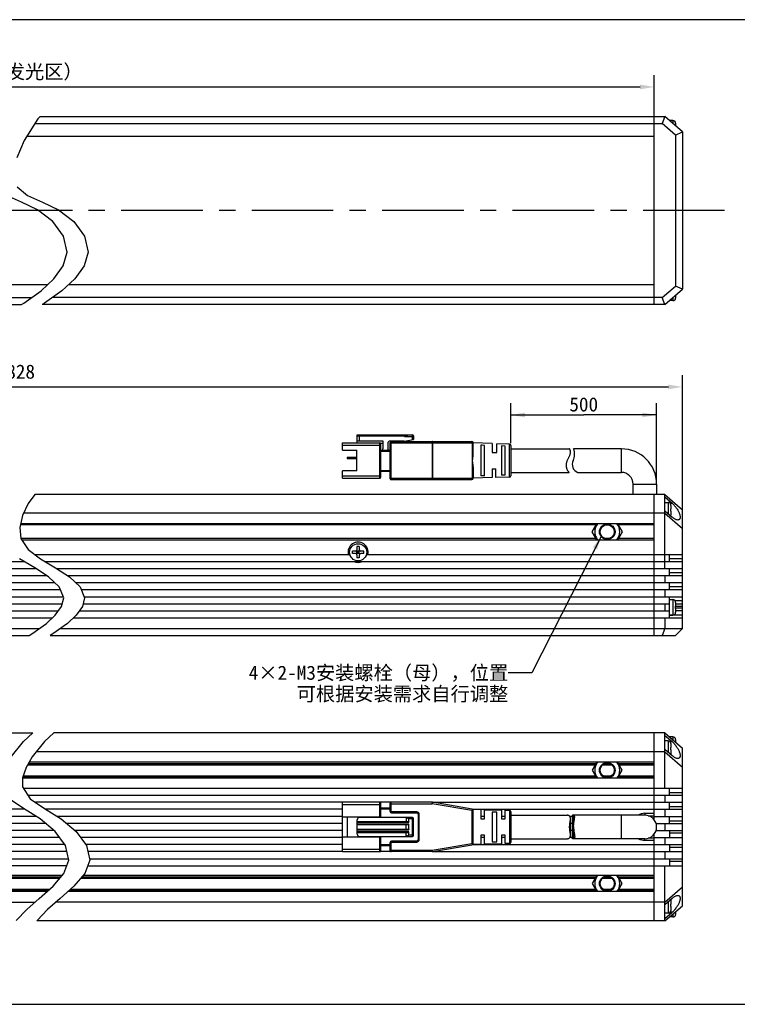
# Model space of a CAD drawing. Header units: millimetres. Extents: x 284 to 756, y 291 to 500.
# Tile 2 of 3: x 486 to 638, y 291 to 500. Entities that reach past the tile are written whole.
import ezdxf
from ezdxf.enums import TextEntityAlignment as Align

# ---------------------------------------------------------------- set-up
doc = ezdxf.new("R2010")
doc.units = ezdxf.units.MM
doc.header["$LTSCALE"] = 46.255
doc.header["$PDMODE"] = 3
doc.header["$PDSIZE"] = 8
doc.linetypes.add('CENTER', pattern=[0.6, 0.375, -0.075, 0.075, -0.075])
doc.layers.get('0').update_dxf_attribs({"linetype": 'CONTINUOUS'})
doc.layers.get('Defpoints').update_dxf_attribs({"linetype": 'CONTINUOUS'})
for name, color, linetype in [('00_COMPONENTS', 7, 'CONTINUOUS'), ('03_ALL_AXES', 7, 'CONTINUOUS'), ('50_ALL_DETAILS', 7, 'CONTINUOUS'), ('51__DRAFT_DIMS', 7, 'CONTINUOUS'), ('_X2_56FE5C42_X0__01_528', 7, 'CONTINUOUS'), ('DRW0001FORMAT', 7, 'CONTINUOUS')]:
    doc.layers.add(name, color=color, linetype=linetype)
doc.styles.get("Standard").update_dxf_attribs({"font": 'simfang.ttf'})
doc.dimstyles.new('DIMSTYLE_1', dxfattribs={"dimtxt": 3, "dimasz": 3, "dimexe": 2.5, "dimexo": 0.5, "dimgap": 0.75, "dimtad": 1, "dimdsep": 46, "dimtxsty": 'STANDARD', "dimblk": '_FILLED', "dimblk1": '_FILLED', "dimblk2": '_FILLED', "dimcen": 0.09, "dimclrt": 3, "dimazin": 2, "dimtp": 0.3, "dimtm": 0.3, "dimtfac": 1, "dimtofl": 0, "dimtmove": 0, "dimatfit": 3, "dimldrblk": '_FILLED', "dimfxl": 1, "dimtolj": 1, "dimarcsym": 0})
doc.dimstyles.new('DIMSTYLE_2', dxfattribs={"dimtxt": 3, "dimasz": 3, "dimexe": 2.5, "dimexo": 0.5, "dimgap": 0.75, "dimtad": 1, "dimdsep": 46, "dimtxsty": 'STANDARD', "dimblk": '_FILLED', "dimblk1": '_FILLED', "dimblk2": '_FILLED', "dimcen": 0.09, "dimclrt": 3, "dimazin": 2, "dimtp": 1.2, "dimtm": 1.2, "dimtfac": 1, "dimtofl": 0, "dimtmove": 0, "dimatfit": 3, "dimldrblk": '_FILLED', "dimfxl": 1, "dimtolj": 1, "dimarcsym": 0})
doc.dimstyles.get("Standard").update_dxf_attribs({"dimtxt": 3, "dimasz": 3, "dimexe": 2.5, "dimexo": 0.5, "dimtad": 1, "dimdsep": 46, "dimtxsty": 'STANDARD', "dimblk": '_FILLED', "dimblk1": '_FILLED', "dimblk2": '_FILLED', "dimcen": 0.09, "dimclrt": 3, "dimazin": 2, "dimtol": 1, "dimtp": 0.01, "dimtm": 0.01, "dimtfac": 1, "dimtofl": 0, "dimtmove": 0, "dimatfit": 3, "dimldrblk": '_FILLED', "dimfxl": 1, "dimtolj": 1, "dimarcsym": 0})

# ---------------------------------------------------------------- blocks, each defined once
blk = doc.blocks.new('_FILLED')
at = {"color": 0, "linetype": 'ByBlock'}
blk.add_solid([(0, 0), (-1, 0.167), (-1, -0.167)], dxfattribs=at)
blk = doc.blocks.new('*D2')
at = {"layer": '51__DRAFT_DIMS', "color": 0, "lineweight": -2}
for p, q in [((350.97, 478.78), (350.97, 488.57)), ((620.74, 478.78), (620.74, 488.57)), ((353.97, 486.07), (617.74, 486.07))]:
    blk.add_line(p, q, dxfattribs=at)
at = {"layer": 'Defpoints', "color": 0}
for p in [(620.74, 486.07), (350.97, 478.28), (620.74, 478.28)]:
    blk.add_point(p, dxfattribs=at)
at = {"layer": '51__DRAFT_DIMS', "color": 0, "linetype": 'ByBlock', "lineweight": -2, "xscale": 3, "yscale": 3, "zscale": 3, "rotation": 180}
blk.add_blockref('_FILLED', (350.97, 486.07), dxfattribs=at)
at = {"layer": '51__DRAFT_DIMS', "color": 0, "linetype": 'ByBlock', "lineweight": -2, "xscale": 3, "yscale": 3, "zscale": 3}
blk.add_blockref('_FILLED', (620.74, 486.07), dxfattribs=at)
at = {"layer": '51__DRAFT_DIMS', "color": 3, "insert": (485.86, 490.82), "char_height": 3, "attachment_point": 2, "line_spacing_factor": 0.9}
blk.add_mtext('\\A1;\\A1;816（发光区）', dxfattribs=at)
blk = doc.blocks.new('*D3')
at = {"layer": '51__DRAFT_DIMS', "color": 0, "lineweight": -2}
for p, q in [((344.97, 392.65), (344.97, 424.77)), ((626.74, 392.65), (626.74, 424.77)), ((347.97, 422.27), (623.74, 422.27))]:
    blk.add_line(p, q, dxfattribs=at)
at = {"layer": 'Defpoints', "color": 0}
for p in [(626.74, 422.27), (344.97, 392.15), (626.74, 392.15)]:
    blk.add_point(p, dxfattribs=at)
at = {"layer": '51__DRAFT_DIMS', "color": 0, "linetype": 'ByBlock', "lineweight": -2, "xscale": 3, "yscale": 3, "zscale": 3, "rotation": 180}
blk.add_blockref('_FILLED', (344.97, 422.27), dxfattribs=at)
at = {"layer": '51__DRAFT_DIMS', "color": 0, "linetype": 'ByBlock', "lineweight": -2, "xscale": 3, "yscale": 3, "zscale": 3}
blk.add_blockref('_FILLED', (626.74, 422.27), dxfattribs=at)
at = {"layer": '51__DRAFT_DIMS', "color": 3, "insert": (485.95, 427.02), "char_height": 3, "attachment_point": 2, "line_spacing_factor": 0.9}
blk.add_mtext('\\A1;\\A1;828', dxfattribs=at)
blk = doc.blocks.new('*D4')
at = {"layer": '51__DRAFT_DIMS', "color": 4}
for p, q in [((590.24, 410.31), (590.24, 418.8)), ((621.24, 402.1), (621.24, 418.8)), ((590.24, 416.3), (605.74, 416.3)), ((621.24, 416.3), (605.74, 416.3))]:
    blk.add_line(p, q, dxfattribs=at)
at = {"layer": '51__DRAFT_DIMS', "color": 4, "xscale": 3, "yscale": 3, "zscale": 3, "rotation": 180}
blk.add_blockref('_FILLED', (590.24, 416.3), dxfattribs=at)
at = {"layer": '51__DRAFT_DIMS', "color": 4, "xscale": 3, "yscale": 3, "zscale": 3}
blk.add_blockref('_FILLED', (621.24, 416.3), dxfattribs=at)
at = {"layer": '51__DRAFT_DIMS', "color": 3}
blk.add_text('500', height=3, dxfattribs=at).set_placement((605.74, 417.05), align=Align.CENTER)

msp = doc.modelspace()

# ---------------------------------------------------------------- linework, layer by layer
at = {"color": 7}
for p, q in [((755.508, 500.372), (284.28, 500.372)), ((284.28, 290.95), (755.508, 290.95))]:
    msp.add_line(p, q, dxfattribs=at)
at = {"color": 4}
for p, q in [((490.088, 479.777), (489.631, 479.28)), ((489.631, 479.28), (486.695, 474.675)), ((486.695, 474.675), (485.137, 470.996)), ((486.136, 461.552), (482.971, 462.978)), ((485.231, 464.85), (487.43, 462.978)), ((487.43, 462.978), (490.595, 461.552)), ((489.552, 459.937), (486.136, 461.552)), ((490.595, 461.552), (494.011, 459.937)), ((492.799, 457.417), (489.552, 459.937)), ((494.011, 459.937), (497.258, 457.417)), ((495.041, 454.295), (492.799, 457.417)), ((497.258, 457.417), (499.5, 454.295)), ((495.824, 450.949), (495.041, 454.295)), ((499.5, 454.295), (500.282, 450.949)), ((495.014, 447.997), (495.824, 450.949)), ((500.282, 450.949), (499.473, 447.997)), ((493.033, 445.226), (495.014, 447.997)), ((499.473, 447.997), (497.492, 445.226)), ((490.284, 442.691), (493.033, 445.226)), ((497.492, 445.226), (494.743, 442.691)), ((486.598, 440.075), (490.284, 442.691)), ((494.743, 442.691), (491.057, 440.075)), ((486.1, 439.777), (486.598, 440.075)), ((491.057, 440.075), (490.559, 439.777)), ((488.949, 399.397), (487.546, 397.469)), ((487.546, 397.469), (486.341, 394.902)), ((486.341, 394.902), (485.761, 392.355)), ((485.761, 392.355), (485.978, 390.048)), ((485.978, 390.048), (487.547, 387.659)), ((487.547, 387.659), (490.192, 385.682)), ((488.94, 383.777), (485.733, 385.682)), ((490.192, 385.682), (493.399, 383.777)), ((491.875, 381.858), (488.94, 383.777)), ((493.399, 383.777), (496.334, 381.858)), ((494.161, 379.728), (491.875, 381.858)), ((496.334, 381.858), (498.619, 379.728)), ((495.107, 377.401), (494.161, 379.728)), ((498.619, 379.728), (499.566, 377.401)), ((494.633, 375.577), (495.107, 377.401)), ((499.566, 377.401), (499.092, 375.577)), ((493.323, 373.738), (494.633, 375.577)), ((499.092, 375.577), (497.782, 373.738)), ((491.449, 371.966), (493.323, 373.738)), ((497.782, 373.738), (495.907, 371.966)), ((488.357, 369.737), (491.449, 371.966)), ((495.907, 371.966), (492.815, 369.737)), ((487.77, 369.397), (488.357, 369.737)), ((492.815, 369.737), (492.228, 369.397)), ((486.589, 346.851), (488.525, 348.671)), ((492.984, 348.671), (491.048, 346.851)), ((483.956, 343.558), (486.589, 346.851)), ((491.048, 346.851), (488.415, 343.558)), ((488.415, 343.558), (487.116, 341.312)), ((487.116, 341.312), (486.356, 339.139)), ((486.356, 339.139), (486.324, 337.182)), ((486.324, 337.182), (487.974, 334.682)), ((486.576, 332.587), (483.515, 334.682)), ((487.974, 334.682), (491.035, 332.587)), ((490.123, 330.388), (486.576, 332.587)), ((491.035, 332.587), (494.582, 330.388)), ((493.286, 327.712), (490.123, 330.388)), ((494.582, 330.388), (497.745, 327.712)), ((495.482, 324.696), (493.286, 327.712)), ((497.745, 327.712), (499.941, 324.696)), ((496.185, 321.608), (495.482, 324.696)), ((499.941, 324.696), (500.644, 321.608)), ((495.139, 318.768), (496.185, 321.608)), ((500.644, 321.608), (499.598, 318.768)), ((492.84, 316.065), (495.139, 318.768)), ((499.598, 318.768), (497.299, 316.065)), ((489.914, 313.455), (492.84, 316.065)), ((497.299, 316.065), (494.373, 313.455)), ((487.239, 311.129), (489.914, 313.455)), ((494.373, 313.455), (491.698, 311.129)), ((485.028, 308.806), (487.239, 311.129)), ((491.698, 311.129), (489.487, 308.806)), ((489.487, 308.806), (489.414, 308.671))]:
    msp.add_line(p, q, dxfattribs=at)
at = {"layer": '00_COMPONENTS', "color": 7}
for p, q in [((490.088, 479.777), (622.994, 479.777)), ((620.744, 439.777), (620.744, 479.777)), ((622.994, 479.777), (622.434, 478.277)), ((626.744, 476.527), (622.994, 479.777)), ((488.992, 478.277), (622.434, 478.277)), ((625.244, 475.842), (622.434, 478.277)), ((624.694, 478.927), (623.994, 478.927)), ((623.994, 478.921), (623.994, 478.91)), ((625.289, 478.376), (625.292, 478.376)), ((625.289, 478.376), (625.291, 478.363)), ((625.291, 478.363), (625.292, 478.349)), ((625.292, 478.349), (625.293, 478.336)), ((625.293, 478.336), (625.293, 478.323)), ((625.293, 478.323), (625.294, 478.31)), ((625.294, 478.31), (625.294, 478.296)), ((625.294, 478.296), (625.294, 477.783)), ((487.27, 475.577), (620.744, 475.577)), ((625.244, 475.842), (626.744, 476.527)), ((625.244, 475.842), (625.244, 443.711)), ((626.744, 476.527), (626.744, 443.027)), ((491.678, 443.977), (350.972, 443.977)), ((620.744, 443.977), (496.137, 443.977)), ((622.434, 441.277), (625.244, 443.711)), ((622.994, 439.777), (626.744, 443.027)), ((626.744, 443.027), (625.244, 443.711)), ((349.282, 441.277), (488.29, 441.277)), ((622.434, 441.277), (492.749, 441.277)), ((622.994, 439.777), (622.434, 441.277)), ((623.994, 440.632), (623.994, 440.643)), ((624.694, 440.627), (623.994, 440.627)), ((625.291, 441.19), (625.289, 441.177)), ((625.292, 441.177), (625.289, 441.177)), ((625.292, 441.204), (625.291, 441.19)), ((625.293, 441.217), (625.292, 441.204)), ((625.294, 441.243), (625.293, 441.23)), ((625.293, 441.23), (625.293, 441.217)), ((625.294, 441.77), (625.294, 441.257)), ((625.294, 441.257), (625.294, 441.243)), ((348.722, 439.777), (486.1, 439.777)), ((622.994, 439.777), (490.559, 439.777)), ((613.744, 409.097), (603.587, 409.097)), ((604.47, 404.097), (613.744, 404.097)), ((616.244, 399.397), (616.244, 401.597)), ((621.244, 401.597), (621.244, 399.397)), ((622.994, 399.397), (488.949, 399.397)), ((620.744, 369.397), (620.744, 399.397)), ((622.994, 399.397), (626.744, 396.147)), ((622.994, 383.647), (622.994, 399.397)), ((622.994, 398.88), (624.537, 397.542)), ((622.994, 397.707), (623.694, 397.707)), ((622.994, 395.91), (624.537, 394.572)), ((624.289, 397.156), (624.292, 397.157)), ((624.289, 396.307), (624.294, 396.307)), ((624.294, 395.807), (624.289, 395.807)), ((624.294, 397.077), (624.294, 396.307)), ((624.294, 395.807), (624.294, 395.037)), ((626.744, 370.897), (626.744, 396.147)), ((622.994, 395.397), (486.573, 395.397)), ((622.994, 395.397), (626.744, 392.147)), ((624.292, 394.958), (624.289, 394.958)), ((620.744, 393.147), (485.941, 393.147)), ((607.569, 391.447), (608.55, 393.147)), ((612.938, 393.147), (613.919, 391.447)), ((486.176, 389.747), (620.744, 389.747)), ((608.55, 389.747), (607.569, 391.447)), ((613.919, 391.447), (612.938, 389.747)), ((557.406, 387.435), (558.082, 386.759)), ((557.406, 386.759), (558.082, 387.435)), ((557.994, 388.297), (557.494, 388.297)), ((557.494, 388.297), (557.494, 387.647)), ((557.994, 388.297), (557.994, 387.647)), ((488.901, 386.647), (555.988, 386.647)), ((556.544, 386.847), (556.544, 387.347)), ((557.194, 387.347), (556.544, 387.347)), ((557.194, 386.847), (556.544, 386.847)), ((557.994, 387.347), (557.494, 387.347)), ((557.494, 386.847), (557.494, 387.347)), ((557.994, 387.097), (557.494, 387.097)), ((557.994, 386.847), (557.494, 386.847)), ((557.494, 386.547), (557.494, 385.897)), ((557.994, 385.897), (557.494, 385.897)), ((557.744, 387.347), (557.744, 386.847)), ((557.994, 386.847), (557.994, 387.347)), ((557.994, 386.547), (557.994, 385.897)), ((558.944, 387.347), (558.294, 387.347)), ((558.944, 386.847), (558.294, 386.847)), ((558.944, 386.847), (558.944, 387.347)), ((559.585, 386.647), (626.744, 386.647)), ((623.994, 385.147), (623.994, 386.647)), ((344.972, 385.147), (486.634, 385.147)), ((344.972, 383.647), (489.139, 383.647)), ((491.093, 385.147), (626.744, 385.147)), ((493.598, 383.647), (626.744, 383.647)), ((623.994, 382.147), (623.994, 383.647)), ((344.972, 382.147), (491.432, 382.147)), ((495.891, 382.147), (626.744, 382.147)), ((622.994, 382.147), (622.994, 380.647)), ((344.972, 380.647), (493.174, 380.647)), ((344.972, 379.147), (494.397, 379.147)), ((497.633, 380.647), (626.744, 380.647)), ((498.856, 379.147), (626.744, 379.147)), ((622.994, 379.147), (622.994, 377.647)), ((623.994, 379.147), (623.994, 380.647)), ((344.972, 377.647), (495.007, 377.647)), ((499.466, 377.647), (626.744, 377.647)), ((623.994, 373.147), (623.994, 377.647)), ((623.994, 377.047), (624.694, 377.047)), ((347.722, 376.147), (494.781, 376.147)), ((499.24, 376.147), (623.994, 376.147)), ((622.994, 376.147), (622.994, 374.647)), ((625.289, 376.496), (625.292, 376.497)), ((625.289, 375.647), (625.294, 375.647)), ((625.294, 375.147), (625.289, 375.147)), ((625.294, 376.417), (625.294, 375.647)), ((625.294, 376.147), (626.744, 376.147)), ((625.294, 375.147), (625.294, 374.377)), ((344.972, 373.147), (492.698, 373.147)), ((347.722, 374.647), (493.97, 374.647)), ((497.157, 373.147), (626.744, 373.147)), ((498.429, 374.647), (623.994, 374.647)), ((622.994, 373.147), (622.994, 370.897)), ((623.994, 373.747), (624.694, 373.747)), ((625.292, 374.298), (625.289, 374.298)), ((626.744, 374.647), (625.294, 374.647)), ((344.972, 370.897), (489.966, 370.897)), ((494.425, 370.897), (626.744, 370.897)), ((622.994, 370.897), (622.434, 369.397)), ((625.244, 369.397), (626.744, 370.897)), ((346.472, 369.397), (487.77, 369.397)), ((492.228, 369.397), (625.244, 369.397)), ((348.722, 348.671), (488.525, 348.671)), ((622.994, 348.671), (492.984, 348.671)), ((620.744, 330.17), (620.744, 348.671)), ((622.994, 348.671), (626.744, 345.421)), ((622.994, 336.921), (622.994, 348.671)), ((622.994, 348.159), (624.537, 346.821)), ((624.694, 347.821), (623.994, 347.821)), ((623.994, 347.807), (623.994, 347.815)), ((623.694, 346.986), (622.994, 346.986)), ((624.289, 346.435), (624.292, 346.436)), ((624.289, 346.435), (624.291, 346.422)), ((624.289, 345.586), (624.294, 345.586)), ((624.291, 346.422), (624.292, 346.409)), ((624.292, 346.409), (624.293, 346.396)), ((624.293, 346.396), (624.293, 346.383)), ((624.293, 346.383), (624.294, 346.369)), ((624.294, 346.369), (624.294, 346.356)), ((624.294, 346.356), (624.294, 345.586)), ((625.289, 347.27), (625.292, 347.271)), ((625.289, 347.27), (625.291, 347.257)), ((625.291, 347.257), (625.292, 347.244)), ((625.292, 347.244), (625.293, 347.231)), ((625.293, 347.231), (625.293, 347.218)), ((625.293, 347.218), (625.294, 347.204)), ((625.294, 347.204), (625.294, 347.191)), ((625.294, 347.191), (625.294, 346.678)), ((622.994, 344.671), (489.305, 344.671)), ((622.994, 345.189), (624.537, 343.851)), ((622.994, 344.671), (626.744, 341.421)), ((624.294, 345.086), (624.289, 345.086)), ((624.291, 344.25), (624.289, 344.237)), ((624.292, 344.237), (624.289, 344.237)), ((624.292, 344.263), (624.291, 344.25)), ((624.293, 344.277), (624.292, 344.263)), ((624.294, 344.303), (624.293, 344.29)), ((624.293, 344.29), (624.293, 344.277)), ((624.294, 345.086), (624.294, 344.316)), ((624.294, 344.316), (624.294, 344.303)), ((626.744, 311.921), (626.744, 345.421)), ((487.44, 341.871), (608.233, 341.871)), ((620.744, 342.421), (487.758, 342.421)), ((608.55, 342.421), (607.569, 340.721)), ((609.781, 341.871), (611.707, 341.871)), ((613.919, 340.721), (612.938, 342.421)), ((613.255, 341.871), (620.744, 341.871)), ((486.507, 339.571), (608.233, 339.571)), ((607.569, 340.721), (608.55, 339.021)), ((609.781, 339.571), (611.707, 339.571)), ((612.938, 339.021), (613.919, 340.721)), ((613.255, 339.571), (620.744, 339.571)), ((620.744, 339.021), (486.354, 339.021)), ((486.496, 336.921), (626.744, 336.921)), ((487.486, 335.421), (626.744, 335.421)), ((622.994, 335.421), (622.994, 333.921)), ((623.994, 335.421), (623.994, 336.921)), ((554.444, 333.921), (489.086, 333.921)), ((564.744, 333.921), (562.344, 333.921)), ((573.569, 333.921), (626.744, 333.921)), ((623.994, 332.421), (623.994, 333.921)), ((486.844, 332.421), (417.272, 332.421)), ((489.263, 330.921), (417.272, 330.921)), ((554.444, 332.421), (491.303, 332.421)), ((554.444, 330.921), (493.721, 330.921)), ((582.244, 332.421), (626.744, 332.421)), ((584.644, 330.921), (583.844, 330.921)), ((589.044, 330.921), (588.244, 330.921)), ((603.297, 330.921), (602.765, 330.921)), ((603.297, 331.035), (603.297, 326.307)), ((618.744, 331.171), (603.491, 331.171)), ((618.744, 331.571), (620.744, 331.571)), ((619.44, 331.071), (620.744, 331.071)), ((620.744, 330.921), (626.744, 330.921)), ((622.994, 332.421), (622.994, 330.921)), ((623.994, 329.421), (623.994, 330.921)), ((491.265, 329.421), (417.272, 329.421)), ((554.444, 329.421), (495.724, 329.421)), ((603.297, 329.421), (602.929, 329.421)), ((621.128, 329.421), (626.744, 329.421)), ((622.994, 329.421), (622.994, 327.921)), ((493.039, 327.921), (417.272, 327.921)), ((554.444, 327.921), (497.498, 327.921)), ((603.297, 327.921), (602.929, 327.921)), ((603.708, 327.388), (603.745, 327.166)), ((620.744, 308.671), (620.744, 327.173)), ((621.128, 327.921), (626.744, 327.921)), ((623.994, 327.921), (623.994, 326.421)), ((494.226, 326.421), (417.272, 326.421)), ((495.318, 324.921), (417.272, 324.921)), ((554.444, 326.421), (498.685, 326.421)), ((554.444, 324.921), (499.777, 324.921)), ((582.244, 324.921), (626.744, 324.921)), ((584.644, 326.421), (583.844, 326.421)), ((589.044, 326.421), (588.244, 326.421)), ((603.297, 326.421), (602.765, 326.421)), ((618.744, 326.171), (603.491, 326.171)), ((617.466, 326.068), (617.183, 326.227)), ((617.763, 325.942), (617.466, 326.068)), ((620.744, 325.771), (618.744, 325.771)), ((620.744, 326.271), (619.44, 326.271)), ((620.744, 326.421), (626.744, 326.421)), ((622.994, 326.421), (622.994, 324.921)), ((623.994, 324.921), (623.994, 323.421)), ((495.772, 323.421), (417.272, 323.421)), ((554.444, 323.421), (500.231, 323.421)), ((564.744, 323.421), (562.344, 323.421)), ((573.518, 323.421), (626.744, 323.421)), ((622.994, 323.421), (622.994, 321.921)), ((344.972, 321.921), (496.114, 321.921)), ((495.748, 320.421), (344.972, 320.421)), ((500.207, 320.421), (626.744, 320.421)), ((500.573, 321.921), (626.744, 321.921)), ((622.994, 308.671), (622.994, 320.421)), ((623.994, 321.921), (623.994, 320.421)), ((494.759, 318.321), (350.972, 318.321)), ((620.744, 318.321), (499.218, 318.321)), ((608.55, 318.321), (607.569, 316.621)), ((613.919, 316.621), (612.938, 318.321)), ((363.484, 317.771), (494.291, 317.771)), ((498.75, 317.771), (608.233, 317.771)), ((607.569, 316.621), (608.55, 314.921)), ((609.781, 317.771), (611.707, 317.771)), ((612.938, 314.921), (613.919, 316.621)), ((613.255, 317.771), (620.744, 317.771)), ((491.557, 314.921), (350.972, 314.921)), ((363.484, 315.471), (492.174, 315.471)), ((620.744, 314.921), (496.016, 314.921)), ((496.633, 315.471), (608.233, 315.471)), ((609.781, 315.471), (611.707, 315.471)), ((613.255, 315.471), (620.744, 315.471)), ((622.994, 312.671), (626.744, 315.921)), ((348.722, 312.671), (489.012, 312.671)), ((622.994, 312.671), (493.471, 312.671)), ((622.994, 312.154), (624.537, 313.491)), ((624.289, 313.105), (624.292, 313.106)), ((624.289, 313.105), (624.291, 313.092)), ((624.289, 312.256), (624.294, 312.256)), ((624.291, 313.092), (624.292, 313.079)), ((624.292, 313.079), (624.293, 313.066)), ((624.293, 313.066), (624.293, 313.053)), ((624.293, 313.053), (624.294, 313.039)), ((624.294, 313.039), (624.294, 313.026)), ((624.294, 313.026), (624.294, 312.256)), ((622.994, 308.671), (626.744, 311.921)), ((622.994, 309.184), (624.537, 310.521)), ((623.694, 310.356), (622.994, 310.356)), ((624.294, 311.756), (624.289, 311.756)), ((624.291, 310.92), (624.289, 310.907)), ((624.292, 310.907), (624.289, 310.907)), ((624.292, 310.933), (624.291, 310.92)), ((624.293, 310.947), (624.292, 310.933)), ((624.294, 310.973), (624.293, 310.96)), ((624.293, 310.96), (624.293, 310.947)), ((624.294, 311.756), (624.294, 310.986)), ((624.294, 310.986), (624.294, 310.973)), ((625.291, 310.085), (625.289, 310.072)), ((625.292, 310.072), (625.289, 310.072)), ((625.292, 310.098), (625.291, 310.085)), ((625.293, 310.112), (625.292, 310.098)), ((625.294, 310.138), (625.293, 310.125)), ((625.293, 310.125), (625.293, 310.112)), ((625.294, 310.665), (625.294, 310.151)), ((625.294, 310.151), (625.294, 310.138)), ((622.994, 308.671), (489.414, 308.671)), ((623.994, 309.535), (623.994, 309.527)), ((624.694, 309.521), (623.994, 309.521))]:
    msp.add_line(p, q, dxfattribs=at)
at = {"layer": '00_COMPONENTS', "color": 4}
for p, q in [((624.694, 478.927), (624.694, 478.303)), ((624.694, 441.25), (624.694, 440.627)), ((613.744, 404.097), (613.744, 409.097)), ((616.244, 401.597), (621.244, 401.597)), ((623.694, 397.707), (623.694, 395.303)), ((624.104, 397.542), (624.537, 397.542)), ((608.406, 392.897), (485.884, 392.897)), ((611.127, 392.897), (610.361, 392.897)), ((620.744, 392.897), (613.082, 392.897)), ((608.406, 389.997), (486.012, 389.997)), ((611.127, 389.997), (610.356, 389.997)), ((620.744, 389.997), (613.082, 389.997)), ((626.744, 385.733), (623.994, 385.733)), ((626.744, 382.733), (623.994, 382.733)), ((626.744, 379.733), (623.994, 379.733)), ((624.694, 377.047), (624.694, 373.747)), ((626.744, 376.733), (625.219, 376.733)), ((625.294, 375.599), (626.744, 375.599)), ((626.744, 375.195), (625.294, 375.195)), ((626.744, 373.733), (623.994, 373.733)), ((624.694, 347.821), (624.694, 347.198)), ((623.694, 346.986), (623.694, 344.582)), ((624.104, 346.821), (624.537, 346.821)), ((487.599, 342.146), (608.391, 342.146)), ((610.277, 342.146), (611.211, 342.146)), ((613.097, 342.146), (620.744, 342.146)), ((486.411, 339.296), (608.391, 339.296)), ((610.356, 339.296), (611.211, 339.296)), ((613.097, 339.296), (620.744, 339.296)), ((623.994, 336.007), (626.744, 336.007)), ((623.994, 333.007), (626.744, 333.007)), ((603.491, 331.171), (603.491, 326.171)), ((613.744, 326.171), (613.744, 331.171)), ((618.744, 331.571), (618.744, 331.171)), ((623.994, 330.007), (626.744, 330.007)), ((626.744, 327.336), (623.994, 327.336)), ((618.744, 325.771), (618.744, 326.171)), ((626.744, 324.336), (623.994, 324.336)), ((626.744, 321.336), (623.994, 321.336)), ((363.325, 318.046), (494.525, 318.046)), ((498.984, 318.046), (608.391, 318.046)), ((610.277, 318.046), (611.211, 318.046)), ((613.097, 318.046), (620.744, 318.046)), ((363.325, 315.196), (491.866, 315.196)), ((496.324, 315.196), (608.391, 315.196)), ((610.356, 315.196), (611.211, 315.196)), ((613.097, 315.196), (620.744, 315.196)), ((623.694, 312.76), (623.694, 310.356)), ((624.537, 310.521), (624.104, 310.521)), ((624.694, 310.145), (624.694, 309.521))]:
    msp.add_line(p, q, dxfattribs=at)
at = {"layer": '00_COMPONENTS', "color": 7}
for points in [[(624.294, 397.077), (624.294, 397.09), (624.293, 397.104), (624.293, 397.117), (624.292, 397.13), (624.291, 397.143), (624.289, 397.156)], [(624.292, 396.057), (624.292, 396.141), (624.291, 396.224), (624.289, 396.307)], [(624.289, 395.807), (624.291, 395.891), (624.292, 395.974), (624.292, 396.057)], [(624.537, 397.542), (624.678, 397.414), (624.815, 397.281), (624.949, 397.142), (625.079, 396.996), (625.206, 396.844), (625.326, 396.692), (625.439, 396.538), (625.546, 396.383), (625.645, 396.23), (625.736, 396.08), (625.819, 395.932), (625.894, 395.788), (625.962, 395.648), (626.021, 395.513), (626.074, 395.383), (626.119, 395.258), (626.157, 395.138), (626.188, 395.024), (626.213, 394.914), (626.232, 394.81), (626.244, 394.711), (626.25, 394.617), (626.25, 394.528), (626.244, 394.445), (626.231, 394.367), (626.213, 394.295), (626.188, 394.229), (626.157, 394.169), (626.118, 394.115), (626.073, 394.068), (626.021, 394.029), (625.961, 393.997), (625.894, 393.974), (625.818, 393.961), (625.749, 393.957)], [(624.289, 394.958), (624.291, 394.971), (624.292, 394.984), (624.293, 394.997), (624.293, 395.011), (624.294, 395.024), (624.294, 395.037)], [(625.749, 393.957), (625.735, 393.957), (625.644, 393.964), (625.546, 393.983), (625.439, 394.013), (625.326, 394.055), (625.206, 394.111), (625.079, 394.179), (624.948, 394.259), (624.815, 394.351), (624.678, 394.456), (624.537, 394.572)], [(625.294, 376.417), (625.294, 376.43), (625.293, 376.444), (625.293, 376.457), (625.292, 376.47), (625.291, 376.483), (625.289, 376.496)], [(625.292, 375.397), (625.292, 375.481), (625.291, 375.564), (625.289, 375.647)], [(625.289, 375.147), (625.291, 375.231), (625.292, 375.314), (625.292, 375.397)], [(625.289, 374.298), (625.291, 374.311), (625.292, 374.324), (625.293, 374.337), (625.293, 374.351), (625.294, 374.364), (625.294, 374.377)], [(624.291, 345.461), (624.291, 345.503), (624.29, 345.545), (624.289, 345.586)], [(624.537, 346.821), (624.678, 346.694), (624.815, 346.56), (624.948, 346.421), (625.079, 346.276), (625.206, 346.124), (625.326, 345.971), (625.439, 345.818), (625.546, 345.663), (625.644, 345.51), (625.735, 345.36), (625.818, 345.212), (625.894, 345.068), (625.961, 344.929), (626.021, 344.793), (626.073, 344.663), (626.118, 344.538), (626.157, 344.418), (626.188, 344.303), (626.213, 344.194), (626.231, 344.09), (626.244, 343.99), (626.25, 343.897), (626.25, 343.808), (626.244, 343.725), (626.232, 343.647), (626.213, 343.574), (626.188, 343.508), (626.157, 343.448), (626.119, 343.394), (626.074, 343.347), (626.021, 343.308), (625.962, 343.276), (625.894, 343.254), (625.819, 343.24), (625.749, 343.236)], [(624.289, 345.086), (624.29, 345.128), (624.291, 345.17), (624.291, 345.211), (624.292, 345.253), (624.292, 345.295), (624.292, 345.378)], [(624.292, 345.378), (624.292, 345.42), (624.291, 345.461)], [(625.749, 343.236), (625.736, 343.236), (625.645, 343.243), (625.546, 343.262), (625.439, 343.292), (625.326, 343.334), (625.206, 343.39), (625.079, 343.458), (624.949, 343.538), (624.815, 343.63), (624.678, 343.735), (624.537, 343.851)], [(603.491, 331.171), (603.467, 331.171), (603.445, 331.169), (603.424, 331.167), (603.405, 331.163), (603.387, 331.159), (603.371, 331.153), (603.356, 331.146), (603.343, 331.138), (603.332, 331.129), (603.322, 331.118), (603.314, 331.107), (603.308, 331.094), (603.303, 331.081), (603.299, 331.066), (603.297, 331.05), (603.297, 331.035)], [(603.814, 330.772), (603.813, 330.823), (603.81, 330.866), (603.805, 330.907), (603.798, 330.945), (603.788, 330.979), (603.777, 331.011), (603.763, 331.04), (603.746, 331.065), (603.728, 331.088), (603.706, 331.108), (603.683, 331.125), (603.657, 331.14), (603.629, 331.151), (603.598, 331.16), (603.565, 331.166), (603.529, 331.17), (603.491, 331.171)], [(603.587, 328.671), (603.588, 328.762), (603.59, 328.851), (603.593, 328.941), (603.598, 329.03), (603.603, 329.118), (603.61, 329.206), (603.618, 329.293), (603.627, 329.38), (603.637, 329.465), (603.648, 329.549), (603.659, 329.632), (603.67, 329.714), (603.683, 329.794), (603.695, 329.873)], [(603.695, 329.873), (603.72, 330.026), (603.756, 330.243)], [(603.756, 330.243), (603.767, 330.311), (603.777, 330.377), (603.786, 330.441), (603.794, 330.503), (603.801, 330.563), (603.807, 330.62), (603.811, 330.675), (603.813, 330.727), (603.814, 330.772)], [(603.587, 328.671), (603.588, 328.581), (603.59, 328.491), (603.593, 328.401), (603.598, 328.312), (603.603, 328.223), (603.61, 328.135), (603.618, 328.047), (603.627, 327.96), (603.637, 327.875), (603.648, 327.79), (603.659, 327.707), (603.671, 327.625), (603.683, 327.545), (603.708, 327.388)], [(603.745, 327.166), (603.767, 327.027), (603.777, 326.961), (603.787, 326.897), (603.795, 326.835), (603.802, 326.775), (603.807, 326.718), (603.811, 326.663), (603.814, 326.611), (603.814, 326.57)], [(603.491, 326.171), (603.465, 326.172), (603.441, 326.174), (603.418, 326.177), (603.397, 326.181), (603.378, 326.187), (603.362, 326.194), (603.347, 326.202), (603.334, 326.212), (603.323, 326.224), (603.314, 326.236), (603.307, 326.251), (603.302, 326.266), (603.298, 326.283), (603.297, 326.301), (603.297, 326.307)], [(603.814, 326.57), (603.814, 326.563), (603.813, 326.516), (603.81, 326.473), (603.804, 326.433), (603.797, 326.396), (603.788, 326.362), (603.776, 326.33), (603.762, 326.302), (603.746, 326.276), (603.727, 326.254), (603.706, 326.234), (603.682, 326.217), (603.656, 326.203), (603.628, 326.191), (603.597, 326.182), (603.564, 326.176), (603.529, 326.173), (603.491, 326.171)], [(618.744, 325.771), (618.402, 325.794), (618.075, 325.851), (617.763, 325.942)], [(624.291, 312.131), (624.291, 312.173), (624.29, 312.215), (624.289, 312.256)], [(624.289, 311.756), (624.29, 311.798), (624.291, 311.84), (624.291, 311.881), (624.292, 311.923), (624.292, 311.965), (624.292, 312.048)], [(624.292, 312.048), (624.292, 312.09), (624.291, 312.131)], [(625.749, 314.106), (625.819, 314.102), (625.894, 314.089), (625.962, 314.066), (626.021, 314.035), (626.074, 313.995), (626.119, 313.949), (626.157, 313.895), (626.188, 313.834), (626.213, 313.768), (626.232, 313.696), (626.244, 313.618), (626.25, 313.535), (626.25, 313.446), (626.244, 313.352), (626.231, 313.253), (626.213, 313.149), (626.188, 313.039), (626.157, 312.924), (626.118, 312.804), (626.073, 312.679), (626.021, 312.549), (625.961, 312.414), (625.894, 312.275), (625.818, 312.131), (625.735, 311.983), (625.644, 311.833), (625.546, 311.68), (625.439, 311.525), (625.326, 311.371), (625.206, 311.219), (625.079, 311.067), (624.948, 310.921), (624.815, 310.782), (624.678, 310.649), (624.537, 310.521)], [(624.537, 313.491), (624.678, 313.608), (624.815, 313.712), (624.949, 313.804), (625.079, 313.885), (625.206, 313.953), (625.326, 314.008), (625.439, 314.051), (625.546, 314.081), (625.645, 314.099), (625.736, 314.106), (625.749, 314.106)]]:
    msp.add_lwpolyline(points, dxfattribs=at)
for centre, radius in [((610.744, 391.447), 1.65), ((610.744, 391.447), 1.5), ((557.744, 387.097), 1.825), ((610.744, 340.721), 1.65), ((610.744, 340.721), 1.5), ((610.744, 316.621), 1.65), ((610.744, 316.621), 1.5)]:
    msp.add_circle(centre, radius, dxfattribs=at)
for centre, radius, start, end in [((624.694, 478.327), 0.6, 4.74544, 90), ((624.694, 441.227), 0.6, 270, 355.25456), ((600.814, 407.952), 3, 333.15623, 22.44362), ((613.744, 401.597), 7.5, 0, 90), ((605.097, 405.784), 1.8, 153.15623, 249.60784), ((613.744, 401.597), 2.5, 0, 90), ((623.694, 397.107), 0.6, 4.74544, 90), ((623.694, 395.007), 0.6, 341.04623, 355.25456), ((610.744, 391.447), 2.656, 140.18585, 219.81544), ((610.744, 391.447), 2.656, 320.18456, 39.81415), ((557.744, 387.097), 2.15, 347.91853, 192.08147), ((557.194, 387.647), 0.3, 270, 360), ((558.294, 387.647), 0.3, 180, 270), ((557.194, 386.547), 0.3, 0, 90), ((558.294, 386.547), 0.3, 90, 180), ((557.744, 387.097), 2.15, 245.09085, 294.90915), ((624.694, 376.447), 0.6, 4.74544, 90), ((624.694, 374.347), 0.6, 270, 355.25456), ((624.694, 347.221), 0.6, 4.74544, 90), ((623.694, 346.386), 0.6, 4.74544, 90), ((623.694, 344.286), 0.6, 341.00263, 355.25456), ((610.744, 340.721), 2.656, 140.18456, 219.81415), ((610.744, 340.721), 2.656, 320.18585, 39.81544), ((618.744, 328.671), 2.9, 90, 120.28274), ((618.744, 328.671), 2.5, 270, 90), ((610.744, 316.621), 2.656, 140.18456, 219.81415), ((610.744, 316.621), 2.656, 320.18585, 39.81544), ((623.694, 313.056), 0.6, 4.74544, 18.99737), ((623.694, 310.956), 0.6, 270, 355.25456), ((624.694, 310.121), 0.6, 270, 355.25456)]:
    msp.add_arc(centre, radius, start, end, dxfattribs=at)
at = {"layer": '03_ALL_AXES', "color": 1, "linetype": 'CENTER'}
msp.add_line((635.716, 459.777), (341.972, 459.777), dxfattribs=at)
at = {"layer": '_X2_56FE5C42_X0__01_528', "color": 7}
for p, q in [((557.544, 410.347), (557.544, 412.047)), ((557.544, 412.047), (569.344, 412.047)), ((557.544, 411.847), (567.944, 411.847)), ((563.044, 410.747), (557.544, 410.747)), ((563.044, 409.247), (563.044, 410.747)), ((567.544, 410.747), (564.544, 410.747)), ((564.744, 410.647), (581.944, 410.647)), ((567.544, 410.747), (569.544, 411.047)), ((567.644, 411.747), (568.544, 412.047)), ((569.544, 411.847), (569.544, 411.047)), ((554.444, 408.797), (554.444, 410.347)), ((554.444, 410.347), (562.344, 410.347)), ((554.444, 408.797), (557.444, 408.797)), ((557.444, 404.397), (557.444, 408.797)), ((563.044, 410.247), (562.517, 410.247)), ((562.544, 403.047), (562.544, 410.147)), ((564.544, 408.747), (562.544, 408.747)), ((564.044, 410.247), (564.044, 409.247)), ((564.544, 402.747), (564.544, 410.447)), ((586.244, 410.222), (582.244, 410.347)), ((582.244, 407.95), (582.244, 410.347)), ((584.109, 409.848), (583.844, 409.857)), ((583.844, 409.857), (583.844, 403.337)), ((584.644, 409.829), (584.109, 409.848)), ((584.644, 403.366), (584.644, 409.829)), ((586.244, 410.222), (586.244, 408.347)), ((589.953, 410.106), (587.244, 410.191)), ((587.244, 408.347), (587.244, 410.191)), ((589.044, 409.671), (588.244, 409.7)), ((588.244, 409.7), (588.244, 403.494)), ((589.044, 403.523), (589.044, 409.671)), ((590.244, 409.806), (590.244, 403.388)), ((590.244, 409.097), (602.737, 409.097)), ((555.444, 407.347), (555.444, 407.047)), ((555.444, 407.347), (557.444, 407.347)), ((555.444, 407.047), (557.444, 407.047)), ((556.444, 407.347), (556.444, 407.047)), ((586.244, 408.347), (587.244, 408.347)), ((554.444, 402.847), (554.444, 404.397)), ((557.444, 404.397), (554.444, 404.397)), ((564.544, 404.247), (562.544, 404.247)), ((582.244, 405.244), (582.244, 402.847)), ((586.244, 404.847), (587.044, 404.847)), ((586.244, 404.847), (586.244, 402.972)), ((587.044, 402.997), (587.044, 404.847)), ((554.444, 402.847), (562.344, 402.847)), ((564.744, 402.547), (581.944, 402.547)), ((586.244, 402.972), (582.244, 402.847)), ((584.644, 403.366), (583.844, 403.337)), ((589.953, 403.088), (587.044, 402.997)), ((589.044, 403.523), (588.244, 403.494)), ((590.244, 404.097), (602.635, 404.097)), ((554.444, 323.421), (554.444, 333.921)), ((562.344, 333.921), (554.444, 333.921)), ((562.544, 330.796), (562.544, 333.721)), ((564.544, 331.971), (564.544, 333.721)), ((573.518, 333.921), (564.744, 333.921)), ((581.995, 332.464), (573.569, 333.917)), ((564.544, 332.671), (562.544, 332.671)), ((564.844, 331.671), (570.244, 331.671)), ((570.544, 331.371), (570.544, 325.971)), ((582.098, 332.426), (583.844, 332.371)), ((582.244, 325.174), (582.244, 332.169)), ((583.844, 332.371), (583.844, 330.421)), ((584.644, 332.346), (588.244, 332.234)), ((584.644, 330.421), (584.644, 332.346)), ((587.244, 331.81), (586.244, 331.846)), ((586.244, 331.846), (586.244, 325.497)), ((587.244, 325.532), (587.244, 331.81)), ((588.244, 332.234), (588.244, 330.421)), ((589.044, 332.209), (589.953, 332.18)), ((589.044, 330.421), (589.044, 332.209)), ((590.244, 331.881), (590.244, 325.462)), ((590.244, 331.171), (602.244, 331.171)), ((554.444, 330.796), (562.544, 330.796)), ((555.444, 330.796), (555.444, 326.546)), ((557.544, 327.171), (557.544, 330.171)), ((557.544, 329.821), (568.244, 329.821)), ((557.544, 329.171), (568.244, 329.171)), ((569.344, 330.671), (558.044, 330.671)), ((561.444, 330.671), (561.444, 330.796)), ((567.944, 330.671), (567.944, 329.821)), ((567.944, 330.654), (567.975, 330.65)), ((567.944, 328.171), (567.944, 329.171)), ((568.544, 329.721), (568.544, 330.371)), ((568.544, 328.071), (568.544, 329.271)), ((569.544, 326.871), (569.544, 330.471)), ((583.844, 330.421), (584.644, 330.421)), ((588.244, 330.421), (589.044, 330.421)), ((602.929, 326.952), (602.929, 330.39)), ((557.544, 328.171), (568.244, 328.171)), ((557.544, 327.521), (568.244, 327.521)), ((567.944, 326.671), (567.944, 327.521)), ((568.544, 326.971), (568.544, 327.621)), ((584.644, 326.921), (583.844, 326.921)), ((583.844, 326.921), (583.844, 324.971)), ((584.644, 324.996), (584.644, 326.921)), ((589.044, 326.921), (588.244, 326.921)), ((588.244, 326.921), (588.244, 325.109)), ((589.044, 325.134), (589.044, 326.921)), ((554.444, 326.546), (562.544, 326.546)), ((558.044, 326.671), (569.344, 326.671)), ((561.444, 326.546), (561.444, 326.671)), ((562.544, 323.621), (562.544, 326.546)), ((564.544, 324.671), (562.544, 324.671)), ((564.544, 323.621), (564.544, 325.371)), ((570.244, 325.671), (564.844, 325.671)), ((573.569, 323.426), (581.995, 324.878)), ((583.844, 324.971), (582.098, 324.917)), ((588.244, 325.109), (584.644, 324.996)), ((586.8, 325.516), (587.244, 325.532)), ((589.953, 325.162), (589.044, 325.134)), ((590.244, 326.171), (602.244, 326.171)), ((554.444, 323.421), (562.344, 323.421)), ((573.518, 323.421), (564.744, 323.421))]:
    msp.add_line(p, q, dxfattribs=at)
at = {"layer": '_X2_56FE5C42_X0__01_528', "color": 4}
for p, q in [((557.544, 411.947), (568.244, 411.947)), ((558.044, 410.747), (558.044, 411.847)), ((564.744, 402.547), (564.744, 410.647)), ((567.644, 411.747), (569.544, 411.747)), ((569.344, 411.017), (569.344, 412.047)), ((573.518, 410.647), (573.518, 402.547)), ((554.444, 409.847), (562.544, 409.847)), ((562.344, 402.847), (562.344, 410.347)), ((564.544, 408.547), (562.544, 408.547)), ((564.544, 410.347), (582.244, 410.347)), ((573.569, 410.347), (573.569, 402.847)), ((581.995, 410.347), (581.995, 402.847)), ((589.953, 403.088), (589.953, 410.106)), ((564.544, 404.447), (562.544, 404.447)), ((554.444, 403.347), (562.544, 403.347)), ((564.544, 402.847), (582.244, 402.847)), ((554.444, 333.421), (562.544, 333.421)), ((562.344, 330.796), (562.344, 333.921)), ((564.544, 333.621), (573.518, 333.621)), ((564.744, 331.971), (564.744, 333.921)), ((573.518, 333.921), (573.518, 333.621)), ((573.518, 333.621), (573.569, 333.917)), ((581.944, 332.169), (573.518, 333.621)), ((564.544, 332.471), (562.544, 332.471)), ((564.544, 331.971), (564.744, 331.971)), ((570.244, 331.871), (564.844, 331.871)), ((564.844, 331.871), (564.844, 331.671)), ((570.244, 331.871), (570.244, 331.671)), ((570.744, 331.371), (570.544, 331.371)), ((570.744, 325.971), (570.744, 331.371)), ((581.995, 332.464), (581.944, 332.169)), ((581.944, 332.169), (582.244, 332.169)), ((581.944, 332.169), (581.944, 325.174)), ((589.953, 332.18), (589.953, 325.162)), ((557.544, 329.721), (568.544, 329.721)), ((568.544, 329.271), (557.544, 329.271)), ((569.544, 330.371), (568.544, 330.371)), ((569.344, 326.671), (569.344, 330.671)), ((557.544, 328.071), (568.544, 328.071)), ((568.544, 327.621), (557.544, 327.621)), ((568.544, 326.971), (569.544, 326.971)), ((562.344, 323.421), (562.344, 326.546)), ((564.544, 324.871), (562.544, 324.871)), ((564.744, 325.371), (564.544, 325.371)), ((564.744, 323.421), (564.744, 325.371)), ((564.844, 325.671), (564.844, 325.471)), ((564.844, 325.471), (570.244, 325.471)), ((570.244, 325.471), (570.244, 325.671)), ((570.744, 325.971), (570.544, 325.971)), ((573.518, 323.721), (581.944, 325.174)), ((582.244, 325.174), (581.944, 325.174)), ((581.944, 325.174), (581.995, 324.878)), ((554.444, 323.921), (562.544, 323.921)), ((564.544, 323.721), (573.518, 323.721)), ((573.518, 323.721), (573.518, 323.421)), ((573.569, 323.426), (573.518, 323.721))]:
    msp.add_line(p, q, dxfattribs=at)
for points in [[(573.569, 410.347), (573.569, 410.387), (573.567, 410.426), (573.565, 410.464), (573.562, 410.5), (573.558, 410.533), (573.554, 410.562), (573.549, 410.588), (573.543, 410.608), (573.538, 410.625), (573.531, 410.637), (573.525, 410.645), (573.518, 410.647)], [(581.944, 410.647), (581.949, 410.645), (581.955, 410.641), (581.96, 410.632), (581.965, 410.621), (581.97, 410.607), (581.974, 410.589), (581.978, 410.569), (581.982, 410.547), (581.985, 410.523), (581.988, 410.496), (581.991, 410.468), (581.993, 410.439), (581.994, 410.409), (581.995, 410.378), (581.995, 410.347)], [(573.518, 402.547), (573.525, 402.55), (573.532, 402.557), (573.538, 402.57), (573.544, 402.587), (573.549, 402.609), (573.554, 402.635), (573.559, 402.664), (573.562, 402.697), (573.565, 402.732), (573.568, 402.769), (573.569, 402.808), (573.569, 402.847)], [(581.995, 402.847), (581.995, 402.808), (581.993, 402.769), (581.991, 402.732), (581.988, 402.697), (581.984, 402.664), (581.98, 402.635), (581.975, 402.609), (581.969, 402.587), (581.963, 402.57), (581.957, 402.557), (581.951, 402.55), (581.944, 402.547)]]:
    msp.add_lwpolyline(points, dxfattribs=at)
at = {"layer": '_X2_56FE5C42_X0__01_528', "color": 7}
for points in [[(602.635, 404.097), (602.629, 404.102), (602.614, 404.117), (602.591, 404.142), (602.557, 404.177), (602.514, 404.224), (602.469, 404.28), (602.421, 404.345), (602.37, 404.418), (602.321, 404.497), (602.276, 404.582), (602.234, 404.672), (602.197, 404.764), (602.165, 404.856), (602.139, 404.948), (602.117, 405.043), (602.098, 405.141), (602.084, 405.24), (602.074, 405.345), (602.066, 405.457), (602.063, 405.573), (602.065, 405.694), (602.073, 405.818), (602.085, 405.945), (602.103, 406.073), (602.128, 406.2), (602.158, 406.325), (602.192, 406.447), (602.23, 406.559), (602.272, 406.667), (602.319, 406.776), (602.372, 406.888), (602.429, 407.001), (602.487, 407.113), (602.544, 407.224), (602.602, 407.334), (602.656, 407.443), (602.706, 407.55), (602.753, 407.655), (602.794, 407.758), (602.83, 407.859), (602.861, 407.957), (602.886, 408.056), (602.906, 408.154), (602.92, 408.252), (602.928, 408.35), (602.928, 408.45), (602.921, 408.548), (602.909, 408.642), (602.89, 408.731), (602.865, 408.814), (602.84, 408.888), (602.814, 408.951), (602.788, 409.004), (602.766, 409.045), (602.752, 409.074), (602.742, 409.091), (602.737, 409.097)], [(582.098, 406.597), (582.106, 406.745), (582.119, 406.895), (582.137, 407.044), (582.16, 407.196), (582.184, 407.348), (582.207, 407.499), (582.226, 407.65), (582.239, 407.8), (582.244, 407.95)], [(582.18, 405.877), (582.148, 406.078), (582.134, 406.173), (582.122, 406.265), (582.111, 406.354), (582.104, 406.439), (582.1, 406.52), (582.098, 406.597)], [(582.244, 405.244), (582.243, 405.322), (582.238, 405.404), (582.231, 405.491), (582.222, 405.583), (582.209, 405.679), (582.196, 405.777), (582.18, 405.877)], [(602.929, 330.39), (602.928, 330.453), (602.92, 330.545), (602.906, 330.627), (602.886, 330.701), (602.861, 330.769), (602.83, 330.83), (602.794, 330.885), (602.753, 330.937), (602.706, 330.983), (602.656, 331.024), (602.602, 331.061), (602.544, 331.092), (602.486, 331.118), (602.428, 331.139), (602.37, 331.155), (602.317, 331.165), (602.271, 331.17), (602.244, 331.171)], [(567.975, 330.65), (568.005, 330.646), (568.034, 330.642), (568.062, 330.637), (568.089, 330.632), (568.115, 330.627), (568.141, 330.621), (568.165, 330.616), (568.189, 330.61), (568.212, 330.604), (568.233, 330.598), (568.255, 330.592), (568.275, 330.585), (568.295, 330.579), (568.313, 330.572), (568.332, 330.565), (568.349, 330.558), (568.366, 330.551), (568.382, 330.543), (568.397, 330.536), (568.411, 330.528), (568.425, 330.52), (568.438, 330.512), (568.451, 330.504), (568.463, 330.496), (568.474, 330.488), (568.484, 330.479), (568.493, 330.47), (568.502, 330.462), (568.51, 330.453), (568.517, 330.444), (568.524, 330.434), (568.529, 330.425), (568.534, 330.416), (568.538, 330.407), (568.541, 330.397), (568.543, 330.389), (568.544, 330.38), (568.544, 330.371)], [(568.244, 329.821), (568.262, 329.821), (568.279, 329.821), (568.296, 329.82), (568.312, 329.819), (568.327, 329.817), (568.342, 329.816), (568.356, 329.814), (568.37, 329.812), (568.384, 329.81), (568.397, 329.807), (568.409, 329.805), (568.421, 329.802), (568.432, 329.799), (568.443, 329.796), (568.454, 329.793), (568.464, 329.789), (568.474, 329.786), (568.484, 329.781), (568.494, 329.777), (568.504, 329.771), (568.512, 329.766), (568.521, 329.76), (568.528, 329.754), (568.534, 329.748), (568.539, 329.74), (568.542, 329.731), (568.544, 329.721)], [(568.244, 329.171), (568.262, 329.172), (568.28, 329.172), (568.297, 329.173), (568.313, 329.174), (568.329, 329.175), (568.344, 329.177), (568.358, 329.179), (568.372, 329.181), (568.386, 329.183), (568.398, 329.186), (568.411, 329.188), (568.423, 329.191), (568.434, 329.194), (568.445, 329.197), (568.456, 329.2), (568.466, 329.204), (568.476, 329.208), (568.486, 329.212), (568.495, 329.217), (568.505, 329.222), (568.513, 329.227), (568.521, 329.233), (568.529, 329.239), (568.535, 329.245), (568.539, 329.253), (568.542, 329.262), (568.544, 329.271)], [(602.737, 328.671), (602.742, 328.839), (602.751, 329.007), (602.766, 329.176), (602.787, 329.344), (602.814, 329.51), (602.839, 329.671), (602.865, 329.825), (602.89, 329.971), (602.909, 330.108), (602.921, 330.233), (602.928, 330.349), (602.929, 330.39)], [(568.544, 326.971), (568.544, 326.963), (568.543, 326.954), (568.541, 326.945), (568.538, 326.936), (568.534, 326.927), (568.529, 326.918), (568.524, 326.908), (568.518, 326.899), (568.51, 326.89), (568.502, 326.881), (568.494, 326.872), (568.484, 326.864), (568.474, 326.855), (568.463, 326.847), (568.451, 326.839), (568.439, 326.83), (568.425, 326.822), (568.412, 326.815), (568.397, 326.807), (568.382, 326.8), (568.366, 326.792), (568.349, 326.785), (568.332, 326.778), (568.314, 326.771), (568.295, 326.764), (568.275, 326.757), (568.255, 326.751), (568.234, 326.745), (568.212, 326.739), (568.189, 326.733), (568.165, 326.727), (568.141, 326.721), (568.116, 326.716), (568.089, 326.711), (568.062, 326.706), (568.034, 326.701), (568.005, 326.697), (567.975, 326.692), (567.944, 326.688)], [(568.244, 328.171), (568.262, 328.171), (568.279, 328.171), (568.296, 328.17), (568.312, 328.169), (568.327, 328.167), (568.342, 328.166), (568.356, 328.164), (568.37, 328.162), (568.384, 328.16), (568.397, 328.157), (568.409, 328.155), (568.421, 328.152), (568.432, 328.149), (568.443, 328.146), (568.454, 328.143), (568.464, 328.139), (568.474, 328.136), (568.484, 328.131), (568.494, 328.127), (568.504, 328.121), (568.512, 328.116), (568.521, 328.11), (568.528, 328.104), (568.534, 328.098), (568.539, 328.09), (568.542, 328.081), (568.544, 328.071)], [(568.244, 327.521), (568.262, 327.522), (568.28, 327.522), (568.297, 327.523), (568.313, 327.524), (568.329, 327.525), (568.344, 327.527), (568.358, 327.529), (568.372, 327.531), (568.386, 327.533), (568.398, 327.536), (568.411, 327.538), (568.423, 327.541), (568.434, 327.544), (568.445, 327.547), (568.456, 327.55), (568.466, 327.554), (568.476, 327.558), (568.486, 327.562), (568.495, 327.567), (568.505, 327.572), (568.513, 327.577), (568.521, 327.583), (568.529, 327.589), (568.535, 327.595), (568.539, 327.603), (568.542, 327.612), (568.544, 327.621)], [(602.244, 326.171), (602.272, 326.172), (602.319, 326.178), (602.372, 326.188), (602.429, 326.204), (602.487, 326.225), (602.544, 326.251), (602.602, 326.282), (602.656, 326.319), (602.706, 326.36), (602.753, 326.406), (602.794, 326.457), (602.83, 326.513), (602.861, 326.574), (602.886, 326.641), (602.906, 326.715), (602.92, 326.797), (602.928, 326.889), (602.929, 326.952)], [(602.929, 326.952), (602.928, 326.993), (602.921, 327.108), (602.909, 327.233), (602.89, 327.369), (602.865, 327.516), (602.84, 327.669), (602.814, 327.83), (602.788, 327.996), (602.766, 328.165), (602.752, 328.334), (602.742, 328.503), (602.737, 328.671)], [(586.244, 325.497), (586.355, 325.501), (586.8, 325.516)]]:
    msp.add_lwpolyline(points, dxfattribs=at)
for centre, radius, start, end in [((564.544, 410.247), 0.5, 90, 180), ((564.744, 410.447), 0.2, 90, 180), ((569.344, 411.847), 0.2, 0, 90), ((581.944, 410.347), 0.3, 0, 90), ((562.344, 410.147), 0.2, 0, 90), ((562.544, 409.247), 0.5, 270, 360), ((564.544, 409.247), 0.5, 180, 270), ((589.944, 409.806), 0.3, 0.02318, 88.18205), ((562.344, 403.047), 0.2, 270, 0.00013), ((564.744, 402.747), 0.2, 180, 270), ((581.944, 402.847), 0.3, 270, 360), ((589.944, 403.388), 0.3, 271.79005, 359.94921), ((562.344, 333.721), 0.2, 359.99987, 90), ((564.744, 333.721), 0.2, 90, 180), ((573.518, 333.621), 0.3, 80.20903, 90.0001), ((564.844, 331.971), 0.3, 180, 270), ((570.244, 331.371), 0.3, 0, 90), ((581.944, 332.169), 0.3, 0.00622, 80.21766), ((589.944, 331.881), 0.3, 0.05271, 88.20995), ((558.044, 330.171), 0.5, 90, 180), ((569.344, 330.471), 0.2, 0, 90), ((558.044, 327.171), 0.5, 180, 270), ((569.344, 326.871), 0.2, 270, 360), ((564.844, 325.371), 0.3, 90, 180), ((570.244, 325.971), 0.3, 270, 360), ((581.944, 325.174), 0.3, 279.78679, 360), ((589.944, 325.462), 0.3, 271.79005, 359.94729), ((562.344, 323.621), 0.2, 270, 0.00013), ((564.744, 323.621), 0.2, 180, 270), ((573.518, 323.721), 0.3, 269.99143, 279.78251)]:
    msp.add_arc(centre, radius, start, end, dxfattribs=at)
at = {"layer": '_X2_56FE5C42_X0__01_528', "color": 4}
for centre, radius, start, end in [((564.844, 331.971), 0.1, 180, 270), ((570.244, 331.371), 0.5, 0, 90), ((564.844, 325.371), 0.1, 90, 180), ((570.244, 325.971), 0.5, 270, 360)]:
    msp.add_arc(centre, radius, start, end, dxfattribs=at)
at = {"layer": 'DRW0001FORMAT', "color": 7}
msp.add_line((284.28, 290.95), (755.508, 290.95), dxfattribs=at)

# ---------------------------------------------------------------- texts
at = {"layer": '50_ALL_DETAILS', "color": 3}
for s, p in [('4×2-M3安装螺栓（母），位置', (589.686, 359.977)), ('可根据安装需求自行调整', (589.686, 355.477))]:
    msp.add_text(s, height=3, dxfattribs=at).set_placement(p, align=Align.RIGHT)

# ---------------------------------------------------------------- dimensions: what is measured, and where the dimension line sits
at = {"layer": '51__DRAFT_DIMS', "color": 4}
for base, p1, p2, text, picture, middle in [((620.744, 486.071), (350.972, 478.277), (620.744, 478.277), '\\A1;816（发光区）', '*D2', (485.858, 486.071)), ((626.744, 422.265), (344.972, 392.147), (626.744, 392.147), '\\A1;828', '*D3', (485.949, 422.265))]:
    dim = msp.add_linear_dim(base=base, p1=p1, p2=p2, text=text, dimstyle='DIMSTYLE_2', override={"dimtxsty": 'STANDARD'}, dxfattribs=at)
    dim.commit()
    dim.dimension.update_dxf_attribs({"geometry": picture, "text_midpoint": middle, "dimtype": 160})
dim = msp.add_linear_dim(base=(621.244, 416.303), p1=(590.244, 409.806), p2=(621.244, 401.597), dimstyle='DIMSTYLE_1', dxfattribs=at)
dim.commit()
dim.dimension.update_dxf_attribs({"geometry": '*D4', "text_midpoint": (605.732, 416.303), "dimtype": 160})

# ---------------------------------------------------------------- leaders
at = {"layer": '50_ALL_DETAILS', "color": 4}
msp.add_leader([(609.511, 390.592), (594.686, 361.477), (589.686, 361.477)], dimstyle='STANDARD', override={"dimtad": 0}, dxfattribs=at)

doc.saveas('drawing.dxf')
